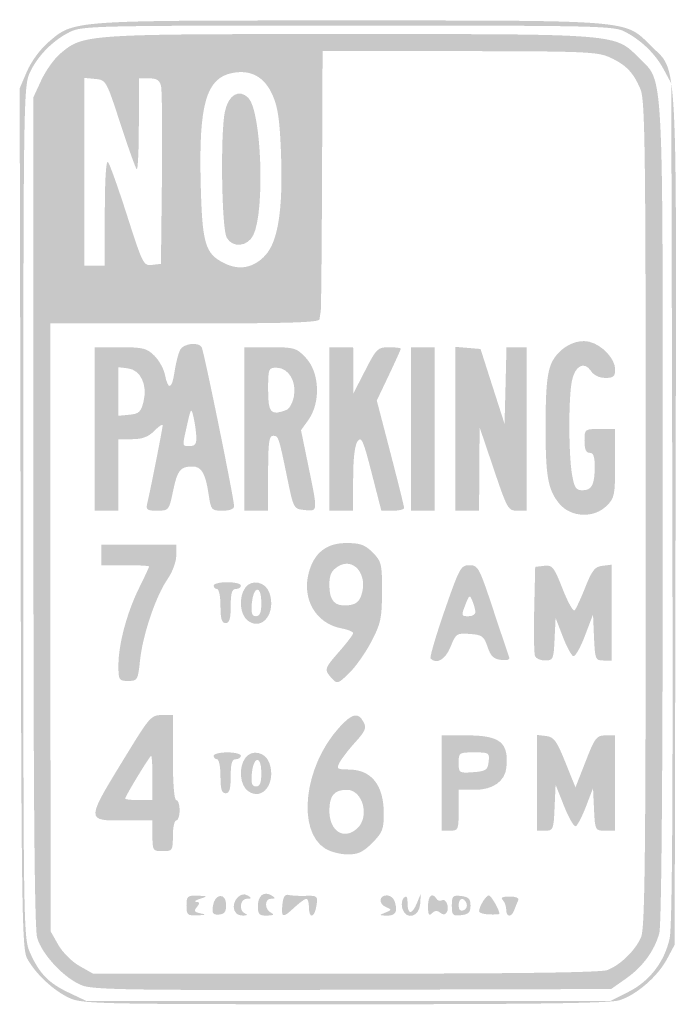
# Model space of a CAD drawing. Header units: inches. Extents: x -6 to 6, y -9 to 9.
import ezdxf

# ---------------------------------------------------------------- set-up
doc = ezdxf.new("R2010")
doc.units = ezdxf.units.IN
doc.header["$MEASUREMENT"] = 0

msp = doc.modelspace()

# ---------------------------------------------------------------- hatches: boundary and pattern name
h = msp.add_hatch(color=7)
edge = h.paths.add_edge_path()
edge.add_spline(control_points=[(-5.098, -8.866), (-5.384, -8.734), (-5.713, -8.426), (-5.865, -8.149), (-5.96, -7.974), (-5.97, -7.32), (-5.985, -0.107)], knot_values=[0, 0, 0, 0, 1, 1, 1, 2, 2, 2, 2], degree=3, periodic=0)
edge.add_line((-5.985, -0.107), (-6.002, 7.745))
edge.add_line((-6.002, 7.745), (-5.868, 8.056))
edge.add_spline(control_points=[(-5.868, 8.056), (-5.791, 8.234), (-5.625, 8.461), (-5.481, 8.584), (-5.005, 8.992), (-5.107, 8.984), (0, 8.984), (5.223, 8.984), (5.057, 8.998), (5.531, 8.524), (6.036, 8.019), (6.004, 8.625), (5.985, -0.128)], knot_values=[0, 0, 0, 0, 1, 1, 1, 2, 2, 2, 3, 3, 3, 4, 4, 4, 4], degree=3, periodic=0)
edge.add_line((5.985, -0.128), (5.969, -7.896))
edge.add_line((5.969, -7.896), (5.831, -8.154))
edge.add_spline(control_points=[(5.831, -8.154), (5.657, -8.48), (5.264, -8.819), (4.952, -8.912), (4.778, -8.964), (3.382, -8.984), (-0.069, -8.983), (-4.594, -8.982), (-4.863, -8.976), (-5.098, -8.866)], knot_values=[0, 0, 0, 0, 1, 1, 1, 2, 2, 2, 3, 3, 3, 3], degree=3, periodic=0)
edge = h.paths.add_edge_path(flags=0)
edge.add_spline(control_points=[(5.115, -8.762), (5.508, -8.567), (5.784, -8.21), (5.877, -7.779), (5.925, -7.555), (5.939, -5.201), (5.926, 0.187)], knot_values=[0, 0, 0, 0, 1, 1, 1, 2, 2, 2, 2], degree=3, periodic=0)
edge.add_line((5.926, 0.187), (5.907, 7.834))
edge.add_line((5.907, 7.834), (5.773, 8.083))
edge.add_spline(control_points=[(5.773, 8.083), (5.616, 8.374), (5.372, 8.613), (5.067, 8.775), (4.86, 8.886), (4.613, 8.891), (0, 8.891), (-4.637, 8.891), (-4.86, 8.886), (-5.087, 8.773), (-5.401, 8.617), (-5.681, 8.33), (-5.821, 8.022), (-5.93, 7.784), (-5.935, 7.394), (-5.935, 0), (-5.935, -7.69), (-5.934, -7.775), (-5.808, -8.052), (-5.638, -8.428), (-5.469, -8.6), (-5.098, -8.774)], knot_values=[0, 0, 0, 0, 1, 1, 1, 2, 2, 2, 3, 3, 3, 4, 4, 4, 5, 5, 5, 6, 6, 6, 7, 7, 7, 7], degree=3, periodic=0)
edge.add_line((-5.098, -8.774), (-4.788, -8.921))
edge.add_line((-4.788, -8.921), (0.003, -8.922))
edge.add_line((0.003, -8.922), (4.794, -8.922))
edge.add_line((4.794, -8.922), (5.115, -8.762))
h = msp.add_hatch(color=7)
edge = h.paths.add_edge_path()
edge.add_spline(control_points=[(-4.85, -8.643), (-5.168, -8.529), (-5.596, -8.079), (-5.683, -7.766), (-5.73, -7.598), (-5.751, -5.204), (-5.75, 0.031)], knot_values=[0, 0, 0, 0, 1, 1, 1, 2, 2, 2, 2], degree=3, periodic=0)
edge.add_line((-5.75, 0.031), (-5.75, 7.585))
edge.add_line((-5.75, 7.585), (-5.604, 7.899))
edge.add_spline(control_points=[(-5.604, 7.899), (-5.524, 8.071), (-5.369, 8.287), (-5.26, 8.379), (-4.837, 8.735), (-4.828, 8.736), (0, 8.736), (4.977, 8.736), (4.872, 8.744), (5.316, 8.301), (5.775, 7.842), (5.751, 8.296), (5.751, -0.027), (5.751, -4.815), (5.728, -7.541), (5.688, -7.686), (5.598, -8.01), (5.385, -8.299), (5.077, -8.516)], knot_values=[0, 0, 0, 0, 1, 1, 1, 2, 2, 2, 3, 3, 3, 4, 4, 4, 5, 5, 5, 6, 6, 6, 6], degree=3, periodic=0)
edge.add_line((5.077, -8.516), (4.808, -8.705))
edge.add_line((4.808, -8.705), (0.103, -8.718))
edge.add_spline(control_points=[(0.103, -8.718), (-3.841, -8.73), (-4.641, -8.718), (-4.85, -8.643)], knot_values=[0, 0, 0, 0, 1, 1, 1, 1], degree=3, periodic=0)
edge = h.paths.add_edge_path(flags=0)
edge.add_spline(control_points=[(4.737, -8.359), (4.975, -8.269), (5.251, -8), (5.355, -7.758), (5.426, -7.592), (5.44, -6.284), (5.44, -0.031), (5.44, 6.602), (5.429, 7.523), (5.345, 7.725), (5.216, 8.033), (5.083, 8.172), (4.788, 8.308), (4.559, 8.413), (4.331, 8.422), (2.036, 8.424)], knot_values=[0, 0, 0, 0, 1, 1, 1, 2, 2, 2, 3, 3, 3, 4, 4, 4, 5, 5, 5, 5], degree=3, periodic=0)
edge.add_line((2.036, 8.424), (-0.466, 8.425))
edge.add_line((-0.466, 8.425), (-0.476, 6.078))
edge.add_spline(control_points=[(-0.476, 6.078), (-0.481, 4.787), (-0.492, 3.703), (-0.5, 3.668), (-0.508, 3.634), (-0.517, 3.571), (-0.521, 3.528), (-0.527, 3.468), (-1.065, 3.451), (-2.984, 3.451)], knot_values=[0, 0, 0, 0, 1, 1, 1, 2, 2, 2, 3, 3, 3, 3], degree=3, periodic=0)
edge.add_line((-2.984, 3.451), (-5.44, 3.451))
edge.add_line((-5.44, 3.451), (-5.439, -2.098))
edge.add_line((-5.439, -2.098), (-5.438, -7.648))
edge.add_line((-5.438, -7.648), (-5.298, -7.895))
edge.add_spline(control_points=[(-5.298, -7.895), (-5.22, -8.034), (-5.049, -8.204), (-4.911, -8.283)], knot_values=[0, 0, 0, 0, 1, 1, 1, 1], degree=3, periodic=0)
edge.add_line((-4.911, -8.283), (-4.663, -8.423))
edge.add_line((-4.663, -8.423), (-0.051, -8.424))
edge.add_spline(control_points=[(-0.051, -8.424), (3.06, -8.425), (4.619, -8.403), (4.737, -8.359)], knot_values=[0, 0, 0, 0, 1, 1, 1, 1], degree=3, periodic=0)
edge = h.paths.add_edge_path(flags=0)
edge.add_spline(control_points=[(-1.515, 4.692), (-1.281, 4.942), (-1.188, 5.533), (-1.225, 6.536), (-1.248, 7.16), (-1.282, 7.4), (-1.38, 7.621), (-1.528, 7.954), (-1.772, 8.089), (-2.11, 8.026), (-2.591, 7.935), (-2.729, 7.464), (-2.694, 6.029), (-2.667, 4.908), (-2.615, 4.728), (-2.269, 4.554), (-1.992, 4.414), (-1.73, 4.462), (-1.515, 4.692)], knot_values=[0, 0, 0, 0, 1, 1, 1, 2, 2, 2, 3, 3, 3, 4, 4, 4, 5, 5, 5, 6, 6, 6, 6], degree=3, periodic=0)
edge = h.paths.add_edge_path(flags=0)
edge.add_spline(control_points=[(-4.446, 5.484), (-4.446, 6.067), (-4.423, 6.436), (-4.389, 6.401), (-4.359, 6.369), (-4.201, 5.928), (-4.039, 5.422), (-3.753, 4.53), (-3.739, 4.502), (-3.582, 4.52)], knot_values=[0, 0, 0, 0, 1, 1, 1, 2, 2, 2, 3, 3, 3, 3], degree=3, periodic=0)
edge.add_line((-3.582, 4.52), (-3.42, 4.539))
edge.add_line((-3.42, 4.539), (-3.402, 6.093))
edge.add_spline(control_points=[(-3.402, 6.093), (-3.393, 6.948), (-3.4, 7.711), (-3.419, 7.788), (-3.445, 7.894), (-3.498, 7.927), (-3.638, 7.927)], knot_values=[0, 0, 0, 0, 1, 1, 1, 2, 2, 2, 2], degree=3, periodic=0)
edge.add_line((-3.638, 7.927), (-3.824, 7.927))
edge.add_line((-3.824, 7.927), (-3.824, 7.078))
edge.add_spline(control_points=[(-3.824, 7.078), (-3.824, 6.61), (-3.842, 6.246), (-3.863, 6.267), (-3.885, 6.289), (-4.019, 6.664), (-4.162, 7.101), (-4.418, 7.888), (-4.423, 7.897), (-4.62, 7.916)], knot_values=[0, 0, 0, 0, 1, 1, 1, 2, 2, 2, 3, 3, 3, 3], degree=3, periodic=0)
edge.add_line((-4.62, 7.916), (-4.819, 7.935))
edge.add_line((-4.819, 7.935), (-4.819, 6.222))
edge.add_line((-4.819, 6.222), (-4.819, 4.508))
edge.add_line((-4.819, 4.508), (-4.632, 4.508))
edge.add_line((-4.632, 4.508), (-4.446, 4.508))
edge.add_line((-4.446, 4.508), (-4.446, 5.484))
h = msp.add_hatch(color=7)
edge = h.paths.add_edge_path()
edge.add_spline(control_points=[(-2.218, 5.017), (-2.311, 5.18), (-2.336, 6.923), (-2.251, 7.32), (-2.186, 7.628), (-1.992, 7.74), (-1.822, 7.57), (-1.583, 7.331), (-1.516, 5.516), (-1.73, 5.068), (-1.833, 4.852), (-2.108, 4.823), (-2.218, 5.017)], knot_values=[0, 0, 0, 0, 1, 1, 1, 2, 2, 2, 3, 3, 3, 4, 4, 4, 4], degree=3, periodic=0)
h = msp.add_hatch(color=7)
edge = h.paths.add_edge_path()
edge.add_line((-4.632, 1.523), (-4.632, 3.016))
edge.add_line((-4.632, 3.016), (-4.163, 3.016))
edge.add_spline(control_points=[(-4.163, 3.016), (-3.747, 3.016), (-3.676, 2.998), (-3.54, 2.862), (-3.455, 2.777), (-3.369, 2.623), (-3.348, 2.518), (-3.289, 2.224), (-3.22, 2.242), (-3.172, 2.565), (-3.148, 2.727), (-3.101, 2.909), (-3.069, 2.969), (-3.008, 3.084), (-2.737, 3.118), (-2.676, 3.019), (-2.636, 2.954), (-2.083, 0.244), (-2.083, 0.113), (-2.083, 0.061), (-2.161, 0.031), (-2.293, 0.031), (-2.497, 0.031), (-2.505, 0.041), (-2.548, 0.326), (-2.606, 0.715), (-2.679, 0.84), (-2.847, 0.838), (-3.067, 0.837), (-3.121, 0.768), (-3.199, 0.389), (-3.272, 0.037), (-3.276, 0.031), (-3.487, 0.031), (-3.678, 0.031), (-3.698, 0.047), (-3.669, 0.171), (-3.604, 0.448), (-3.389, 1.538), (-3.389, 1.59), (-3.389, 1.618), (-3.457, 1.573), (-3.541, 1.489), (-3.653, 1.378), (-3.761, 1.337), (-3.945, 1.337)], knot_values=[0, 0, 0, 0, 1, 1, 1, 2, 2, 2, 3, 3, 3, 4, 4, 4, 5, 5, 5, 6, 6, 6, 7, 7, 7, 8, 8, 8, 9, 9, 9, 10, 10, 10, 11, 11, 11, 12, 12, 12, 13, 13, 13, 14, 14, 14, 15, 15, 15, 15], degree=3, periodic=0)
edge.add_line((-3.945, 1.337), (-4.197, 1.337))
edge.add_line((-4.197, 1.337), (-4.197, 0.684))
edge.add_line((-4.197, 0.684), (-4.197, 0.031))
edge.add_line((-4.197, 0.031), (-4.415, 0.031))
edge.add_line((-4.415, 0.031), (-4.632, 0.031))
edge.add_line((-4.632, 0.031), (-4.632, 1.523))
edge = h.paths.add_edge_path(flags=0)
edge.add_spline(control_points=[(-2.774, 1.383), (-2.778, 1.477), (-2.801, 1.638), (-2.825, 1.741), (-2.865, 1.918), (-2.872, 1.91), (-2.942, 1.598), (-3.034, 1.185), (-3.038, 1.212), (-2.891, 1.212), (-2.795, 1.212), (-2.769, 1.251), (-2.774, 1.383)], knot_values=[0, 0, 0, 0, 1, 1, 1, 2, 2, 2, 3, 3, 3, 4, 4, 4, 4], degree=3, periodic=0)
edge = h.paths.add_edge_path(flags=0)
edge.add_spline(control_points=[(-3.738, 2.026), (-3.663, 2.33), (-3.793, 2.604), (-4.026, 2.631)], knot_values=[0, 0, 0, 0, 1, 1, 1, 1], degree=3, periodic=0)
edge.add_line((-4.026, 2.631), (-4.197, 2.651))
edge.add_line((-4.197, 2.651), (-4.197, 2.207))
edge.add_line((-4.197, 2.207), (-4.197, 1.764))
edge.add_line((-4.197, 1.764), (-3.995, 1.784))
edge.add_spline(control_points=[(-3.995, 1.784), (-3.821, 1.8), (-3.785, 1.834), (-3.738, 2.026)], knot_values=[0, 0, 0, 0, 1, 1, 1, 1], degree=3, periodic=0)
h = msp.add_hatch(color=7)
edge = h.paths.add_edge_path()
edge.add_spline(control_points=[(3.863, 0.157), (3.648, 0.412), (3.606, 0.664), (3.61, 1.648), (3.613, 2.282), (3.639, 2.544), (3.715, 2.72), (3.837, 2.997), (4.158, 3.179), (4.413, 3.115), (4.645, 3.057), (4.881, 2.804), (4.881, 2.614), (4.881, 2.481), (4.852, 2.456), (4.702, 2.456), (4.59, 2.456), (4.491, 2.504), (4.438, 2.584), (4.316, 2.767), (4.148, 2.68), (4.091, 2.403), (4.028, 2.102), (4.029, 1.07), (4.092, 0.699), (4.135, 0.446), (4.163, 0.404), (4.287, 0.404), (4.456, 0.404), (4.508, 0.507), (4.508, 0.844), (4.508, 1.02), (4.482, 1.088), (4.415, 1.088), (4.349, 1.088), (4.321, 1.154), (4.321, 1.306), (4.321, 1.522), (4.323, 1.523), (4.601, 1.523)], knot_values=[0, 0, 0, 0, 1, 1, 1, 2, 2, 2, 3, 3, 3, 4, 4, 4, 5, 5, 5, 6, 6, 6, 7, 7, 7, 8, 8, 8, 9, 9, 9, 10, 10, 10, 11, 11, 11, 12, 12, 12, 13, 13, 13, 13], degree=3, periodic=0)
edge.add_line((4.601, 1.523), (4.881, 1.523))
edge.add_line((4.881, 1.523), (4.881, 0.899))
edge.add_spline(control_points=[(4.881, 0.899), (4.881, 0.318), (4.87, 0.263), (4.728, 0.122), (4.494, -0.112), (4.075, -0.095), (3.863, 0.157)], knot_values=[0, 0, 0, 0, 1, 1, 1, 2, 2, 2, 2], degree=3, periodic=0)
h = msp.add_hatch(color=7)
edge = h.paths.add_edge_path()
edge.add_line((-1.896, 1.523), (-1.896, 3.016))
edge.add_line((-1.896, 3.016), (-1.424, 3.016))
edge.add_spline(control_points=[(-1.424, 3.016), (-0.976, 3.016), (-0.942, 3.006), (-0.771, 2.822), (-0.518, 2.551), (-0.497, 2.005), (-0.729, 1.683)], knot_values=[0, 0, 0, 0, 1, 1, 1, 2, 2, 2, 2], degree=3, periodic=0)
edge.add_line((-0.729, 1.683), (-0.86, 1.501))
edge.add_line((-0.86, 1.501), (-0.725, 0.844))
edge.add_spline(control_points=[(-0.725, 0.844), (-0.551, -0.002), (-0.549, 0.019), (-0.793, 0.043), (-0.993, 0.062), (-0.996, 0.066), (-1.104, 0.591), (-1.269, 1.393), (-1.271, 1.399), (-1.369, 1.399), (-1.445, 1.399), (-1.461, 1.278), (-1.461, 0.715)], knot_values=[0, 0, 0, 0, 1, 1, 1, 2, 2, 2, 3, 3, 3, 4, 4, 4, 4], degree=3, periodic=0)
edge.add_line((-1.461, 0.715), (-1.461, 0.031))
edge.add_line((-1.461, 0.031), (-1.679, 0.031))
edge.add_line((-1.679, 0.031), (-1.896, 0.031))
edge.add_line((-1.896, 0.031), (-1.896, 1.523))
edge = h.paths.add_edge_path(flags=0)
edge.add_spline(control_points=[(-1.126, 1.871), (-1.073, 1.892), (-1.011, 2.004), (-0.99, 2.12), (-0.938, 2.393), (-1.09, 2.642), (-1.307, 2.642), (-1.455, 2.642), (-1.461, 2.627), (-1.461, 2.238), (-1.461, 1.815), (-1.412, 1.761), (-1.126, 1.871)], knot_values=[0, 0, 0, 0, 1, 1, 1, 2, 2, 2, 3, 3, 3, 4, 4, 4, 4], degree=3, periodic=0)
h = msp.add_hatch(color=7)
edge = h.paths.add_edge_path()
edge.add_line((-0.342, 1.523), (-0.342, 3.016))
edge.add_line((-0.342, 3.016), (-0.124, 3.016))
edge.add_line((-0.124, 3.016), (0.093, 3.016))
edge.add_line((0.093, 3.016), (0.096, 2.596))
edge.add_line((0.096, 2.596), (0.099, 2.176))
edge.add_line((0.099, 2.176), (0.315, 2.596))
edge.add_spline(control_points=[(0.315, 2.596), (0.518, 2.993), (0.542, 3.016), (0.747, 3.016), (0.866, 3.016), (0.964, 3.004), (0.964, 2.991), (0.964, 2.977), (0.865, 2.759), (0.745, 2.505)], knot_values=[0, 0, 0, 0, 1, 1, 1, 2, 2, 2, 3, 3, 3, 3], degree=3, periodic=0)
edge.add_line((0.745, 2.505), (0.525, 2.043))
edge.add_line((0.525, 2.043), (0.775, 1.084))
edge.add_spline(control_points=[(0.775, 1.084), (0.912, 0.556), (1.025, 0.103), (1.025, 0.078), (1.026, 0.052), (0.932, 0.031), (0.817, 0.031)], knot_values=[0, 0, 0, 0, 1, 1, 1, 2, 2, 2, 2], degree=3, periodic=0)
edge.add_line((0.817, 0.031), (0.608, 0.031))
edge.add_line((0.608, 0.031), (0.431, 0.72))
edge.add_spline(control_points=[(0.431, 0.72), (0.277, 1.321), (0.244, 1.395), (0.174, 1.299), (0.122, 1.227), (0.093, 0.986), (0.093, 0.61)], knot_values=[0, 0, 0, 0, 1, 1, 1, 2, 2, 2, 2], degree=3, periodic=0)
edge.add_line((0.093, 0.61), (0.093, 0.031))
edge.add_line((0.093, 0.031), (-0.124, 0.031))
edge.add_line((-0.124, 0.031), (-0.342, 0.031))
edge.add_line((-0.342, 0.031), (-0.342, 1.523))
msp.add_hatch(color=7).paths.add_polyline_path([(1.15, 1.523), (1.15, 3.016), (1.368, 3.016), (1.585, 3.016), (1.585, 1.523), (1.585, 0.031), (1.368, 0.031), (1.15, 0.031), (1.15, 1.523)])
h = msp.add_hatch(color=7)
edge = h.paths.add_edge_path()
edge.add_line((1.959, 1.527), (1.959, 3.023))
edge.add_line((1.959, 3.023), (2.19, 3.004))
edge.add_line((2.19, 3.004), (2.421, 2.984))
edge.add_line((2.421, 2.984), (2.64, 2.301))
edge.add_line((2.64, 2.301), (2.86, 1.617))
edge.add_line((2.86, 1.617), (2.878, 2.316))
edge.add_line((2.878, 2.316), (2.895, 3.016))
edge.add_line((2.895, 3.016), (3.08, 3.016))
edge.add_line((3.08, 3.016), (3.264, 3.016))
edge.add_line((3.264, 3.016), (3.264, 1.523))
edge.add_line((3.264, 1.523), (3.264, 0.031))
edge.add_line((3.264, 0.031), (3.091, 0.031))
edge.add_spline(control_points=[(3.091, 0.031), (2.926, 0.031), (2.908, 0.063), (2.662, 0.793)], knot_values=[0, 0, 0, 0, 1, 1, 1, 1], degree=3, periodic=0)
edge.add_line((2.662, 0.793), (2.404, 1.554))
edge.add_line((2.404, 1.554), (2.399, 0.793))
edge.add_line((2.399, 0.793), (2.394, 0.031))
edge.add_line((2.394, 0.031), (2.176, 0.031))
edge.add_line((2.176, 0.031), (1.959, 0.031))
edge.add_line((1.959, 0.031), (1.959, 1.527))
h = msp.add_hatch(color=7)
edge = h.paths.add_edge_path()
edge.add_spline(control_points=[(-4.197, -2.791), (-4.197, -2.41), (-4.041, -1.826), (-3.818, -1.378), (-3.719, -1.177), (-3.637, -1.002), (-3.637, -0.988), (-3.637, -0.975), (-3.833, -0.964), (-4.073, -0.964)], knot_values=[0, 0, 0, 0, 1, 1, 1, 2, 2, 2, 3, 3, 3, 3], degree=3, periodic=0)
edge.add_line((-4.073, -0.964), (-4.508, -0.964))
edge.add_line((-4.508, -0.964), (-4.508, -0.777))
edge.add_line((-4.508, -0.777), (-4.508, -0.591))
edge.add_line((-4.508, -0.591), (-3.824, -0.591))
edge.add_line((-3.824, -0.591), (-3.14, -0.591))
edge.add_line((-3.14, -0.591), (-3.14, -0.789))
edge.add_spline(control_points=[(-3.14, -0.789), (-3.14, -0.901), (-3.209, -1.088), (-3.299, -1.218), (-3.513, -1.527), (-3.753, -2.235), (-3.802, -2.7), (-3.84, -3.065), (-3.848, -3.078), (-4.019, -3.078), (-4.189, -3.078), (-4.197, -3.065), (-4.197, -2.791)], knot_values=[0, 0, 0, 0, 1, 1, 1, 2, 2, 2, 3, 3, 3, 4, 4, 4, 4], degree=3, periodic=0)
h = msp.add_hatch(color=7)
edge = h.paths.add_edge_path()
edge.add_spline(control_points=[(-0.3, -3.028), (-0.442, -2.87), (-0.438, -2.856), (-0.155, -2.534), (-0.019, -2.379), (0.093, -2.231), (0.093, -2.205), (0.093, -2.18), (-0.002, -2.141), (-0.118, -2.119), (-0.587, -2.031), (-0.849, -1.586), (-0.718, -1.1), (-0.62, -0.736), (-0.395, -0.56), (-0.027, -0.56), (0.222, -0.56), (0.308, -0.59), (0.449, -0.732), (0.612, -0.895), (0.622, -0.936), (0.62, -1.447), (0.619, -1.933), (0.598, -2.029), (0.424, -2.363), (0.317, -2.568), (0.133, -2.827), (0.017, -2.939), (-0.188, -3.136), (-0.199, -3.139), (-0.3, -3.028)], knot_values=[0, 0, 0, 0, 1, 1, 1, 2, 2, 2, 3, 3, 3, 4, 4, 4, 5, 5, 5, 6, 6, 6, 7, 7, 7, 8, 8, 8, 9, 9, 9, 10, 10, 10, 10], degree=3, periodic=0)
edge = h.paths.add_edge_path(flags=0)
edge.add_spline(control_points=[(0.241, -1.517), (0.373, -1.137), (0.098, -0.803), (-0.191, -0.992), (-0.307, -1.068), (-0.342, -1.146), (-0.342, -1.326), (-0.342, -1.614), (-0.244, -1.721), (-0.001, -1.697), (0.134, -1.684), (0.2, -1.635), (0.241, -1.517)], knot_values=[0, 0, 0, 0, 1, 1, 1, 2, 2, 2, 3, 3, 3, 4, 4, 4, 4], degree=3, periodic=0)
h = msp.add_hatch(color=7)
edge = h.paths.add_edge_path()
edge.add_spline(control_points=[(1.508, -2.669), (1.489, -2.649), (1.603, -2.258), (1.762, -1.799), (2.036, -1.01), (2.061, -0.965), (2.218, -0.964), (2.375, -0.964), (2.397, -1.004), (2.646, -1.756), (2.791, -2.192), (2.923, -2.586), (2.94, -2.632), (2.962, -2.691), (2.921, -2.709), (2.796, -2.694), (2.66, -2.678), (2.606, -2.626), (2.549, -2.456), (2.484, -2.261), (2.451, -2.236), (2.226, -2.22), (1.984, -2.202), (1.971, -2.211), (1.874, -2.453), (1.781, -2.685), (1.62, -2.781), (1.508, -2.669)], knot_values=[0, 0, 0, 0, 1, 1, 1, 2, 2, 2, 3, 3, 3, 4, 4, 4, 5, 5, 5, 6, 6, 6, 7, 7, 7, 8, 8, 8, 9, 9, 9, 9], degree=3, periodic=0)
edge = h.paths.add_edge_path(flags=0)
edge.add_spline(control_points=[(2.327, -1.819), (2.325, -1.776), (2.3, -1.685), (2.272, -1.617), (2.225, -1.501), (2.216, -1.505), (2.152, -1.667), (2.062, -1.896), (2.062, -1.896), (2.207, -1.896), (2.276, -1.896), (2.33, -1.861), (2.327, -1.819)], knot_values=[0, 0, 0, 0, 1, 1, 1, 2, 2, 2, 3, 3, 3, 4, 4, 4, 4], degree=3, periodic=0)
h = msp.add_hatch(color=7)
edge = h.paths.add_edge_path()
edge.add_spline(control_points=[(3.416, -2.623), (3.399, -2.579), (3.392, -2.194), (3.402, -1.769)], knot_values=[0, 0, 0, 0, 1, 1, 1, 1], degree=3, periodic=0)
edge.add_line((3.402, -1.769), (3.42, -0.995))
edge.add_line((3.42, -0.995), (3.584, -0.976))
edge.add_spline(control_points=[(3.584, -0.976), (3.734, -0.958), (3.762, -0.993), (3.921, -1.397), (4.016, -1.64), (4.115, -1.816), (4.14, -1.789), (4.166, -1.763), (4.254, -1.573), (4.335, -1.368), (4.46, -1.054), (4.51, -0.992), (4.651, -0.975)], knot_values=[0, 0, 0, 0, 1, 1, 1, 2, 2, 2, 3, 3, 3, 4, 4, 4, 4], degree=3, periodic=0)
edge.add_line((4.651, -0.975), (4.819, -0.955))
edge.add_line((4.819, -0.955), (4.819, -1.83))
edge.add_line((4.819, -1.83), (4.819, -2.705))
edge.add_line((4.819, -2.705), (4.666, -2.705))
edge.add_spline(control_points=[(4.666, -2.705), (4.521, -2.705), (4.513, -2.684), (4.495, -2.285)], knot_values=[0, 0, 0, 0, 1, 1, 1, 1], degree=3, periodic=0)
edge.add_line((4.495, -2.285), (4.477, -1.865))
edge.add_line((4.477, -1.865), (4.328, -2.256))
edge.add_spline(control_points=[(4.328, -2.256), (4.247, -2.471), (4.151, -2.638), (4.116, -2.626), (4.081, -2.614), (3.994, -2.452), (3.923, -2.266)], knot_values=[0, 0, 0, 0, 1, 1, 1, 2, 2, 2, 2], degree=3, periodic=0)
edge.add_line((3.923, -2.266), (3.793, -1.927))
edge.add_line((3.793, -1.927), (3.774, -2.316))
edge.add_spline(control_points=[(3.774, -2.316), (3.757, -2.683), (3.747, -2.705), (3.601, -2.705), (3.516, -2.705), (3.433, -2.668), (3.416, -2.623)], knot_values=[0, 0, 0, 0, 1, 1, 1, 2, 2, 2, 2], degree=3, periodic=0)
h = msp.add_hatch(color=7)
edge = h.paths.add_edge_path()
edge.add_spline(control_points=[(-1.825, -1.983), (-1.979, -1.875), (-2.007, -1.551), (-1.877, -1.374), (-1.76, -1.213), (-1.508, -1.267), (-1.438, -1.468), (-1.311, -1.831), (-1.562, -2.167), (-1.825, -1.983)], knot_values=[0, 0, 0, 0, 1, 1, 1, 2, 2, 2, 3, 3, 3, 3], degree=3, periodic=0)
edge = h.paths.add_edge_path(flags=0)
edge.add_spline(control_points=[(-1.585, -1.642), (-1.585, -1.319), (-1.733, -1.34), (-1.76, -1.668), (-1.775, -1.842), (-1.756, -1.896), (-1.683, -1.896), (-1.61, -1.896), (-1.585, -1.831), (-1.585, -1.642)], knot_values=[0, 0, 0, 0, 1, 1, 1, 2, 2, 2, 3, 3, 3, 3], degree=3, periodic=0)
h = msp.add_hatch(color=7)
edge = h.paths.add_edge_path()
edge.add_spline(control_points=[(-2.332, -1.71), (-2.332, -1.539), (-2.36, -1.399), (-2.394, -1.399), (-2.428, -1.399), (-2.456, -1.371), (-2.456, -1.337), (-2.456, -1.303), (-2.344, -1.275), (-2.207, -1.275), (-2.07, -1.275), (-1.959, -1.303), (-1.959, -1.337), (-1.959, -1.371), (-2.001, -1.399), (-2.052, -1.399), (-2.122, -1.399), (-2.145, -1.475), (-2.145, -1.71), (-2.145, -1.945), (-2.168, -2.021), (-2.238, -2.021), (-2.309, -2.021), (-2.332, -1.945), (-2.332, -1.71)], knot_values=[0, 0, 0, 0, 1, 1, 1, 2, 2, 2, 3, 3, 3, 4, 4, 4, 5, 5, 5, 6, 6, 6, 7, 7, 7, 8, 8, 8, 8], degree=3, periodic=0)
h = msp.add_hatch(color=7)
edge = h.paths.add_edge_path()
edge.add_line((-3.575, -5.907), (-3.575, -5.627))
edge.add_line((-3.575, -5.627), (-4.074, -5.627))
edge.add_spline(control_points=[(-4.074, -5.627), (-4.809, -5.627), (-4.811, -5.665), (-4.01, -4.361), (-3.632, -3.744), (-3.594, -3.702), (-3.404, -3.701)], knot_values=[0, 0, 0, 0, 1, 1, 1, 2, 2, 2, 2], degree=3, periodic=0)
edge.add_line((-3.404, -3.701), (-3.202, -3.699))
edge.add_line((-3.202, -3.699), (-3.202, -4.477))
edge.add_spline(control_points=[(-3.202, -4.477), (-3.202, -4.953), (-3.178, -5.254), (-3.14, -5.254), (-3.106, -5.254), (-3.078, -5.338), (-3.078, -5.44), (-3.078, -5.543), (-3.106, -5.627), (-3.14, -5.627), (-3.174, -5.627), (-3.202, -5.753), (-3.202, -5.907), (-3.202, -6.176), (-3.209, -6.187), (-3.389, -6.187), (-3.568, -6.187), (-3.575, -6.176), (-3.575, -5.907)], knot_values=[0, 0, 0, 0, 1, 1, 1, 2, 2, 2, 3, 3, 3, 4, 4, 4, 5, 5, 5, 6, 6, 6, 6], degree=3, periodic=0)
edge = h.paths.add_edge_path(flags=0)
edge.add_spline(control_points=[(-3.575, -4.85), (-3.575, -4.627), (-3.586, -4.446), (-3.599, -4.446), (-3.625, -4.446), (-4.073, -5.184), (-4.073, -5.227), (-4.073, -5.242), (-3.961, -5.254), (-3.824, -5.254)], knot_values=[0, 0, 0, 0, 1, 1, 1, 2, 2, 2, 3, 3, 3, 3], degree=3, periodic=0)
edge.add_line((-3.824, -5.254), (-3.575, -5.254))
edge.add_line((-3.575, -5.254), (-3.575, -4.85))
h = msp.add_hatch(color=7)
edge = h.paths.add_edge_path()
edge.add_spline(control_points=[(-0.418, -6.14), (-0.94, -5.817), (-0.807, -4.643), (-0.168, -3.935), (0.073, -3.669), (0.183, -3.642), (0.282, -3.827), (0.34, -3.936), (0.317, -3.992), (0.134, -4.195), (0.014, -4.327), (-0.114, -4.493), (-0.152, -4.564), (-0.217, -4.685), (-0.206, -4.694), (0.013, -4.696), (0.429, -4.698), (0.653, -4.981), (0.653, -5.505), (0.653, -5.787), (0.627, -5.851), (0.441, -6.037), (0.273, -6.206), (0.181, -6.248), (-0.009, -6.247), (-0.141, -6.246), (-0.325, -6.198), (-0.418, -6.14)], knot_values=[0, 0, 0, 0, 1, 1, 1, 2, 2, 2, 3, 3, 3, 4, 4, 4, 5, 5, 5, 6, 6, 6, 7, 7, 7, 8, 8, 8, 9, 9, 9, 9], degree=3, periodic=0)
edge = h.paths.add_edge_path(flags=0)
edge.add_spline(control_points=[(0.166, -5.773), (0.401, -5.56), (0.27, -5.067), (-0.021, -5.067), (-0.254, -5.067), (-0.342, -5.172), (-0.342, -5.448), (-0.342, -5.823), (-0.077, -5.992), (0.166, -5.773)], knot_values=[0, 0, 0, 0, 1, 1, 1, 2, 2, 2, 3, 3, 3, 3], degree=3, periodic=0)
h = msp.add_hatch(color=7)
edge = h.paths.add_edge_path()
edge.add_line((1.71, -4.943), (1.71, -4.073))
edge.add_line((1.71, -4.073), (2.176, -4.073))
edge.add_spline(control_points=[(2.176, -4.073), (2.782, -4.073), (2.94, -4.203), (2.893, -4.663), (2.868, -4.91), (2.645, -5.067), (2.321, -5.067)], knot_values=[0, 0, 0, 0, 1, 1, 1, 2, 2, 2, 2], degree=3, periodic=0)
edge.add_line((2.321, -5.067), (2.021, -5.067))
edge.add_line((2.021, -5.067), (2.021, -5.44))
edge.add_spline(control_points=[(2.021, -5.44), (2.021, -5.797), (2.014, -5.813), (1.865, -5.813)], knot_values=[0, 0, 0, 0, 1, 1, 1, 1], degree=3, periodic=0)
edge.add_line((1.865, -5.813), (1.71, -5.813))
edge.add_line((1.71, -5.813), (1.71, -4.943))
edge = h.paths.add_edge_path(flags=0)
edge.add_spline(control_points=[(2.569, -4.554), (2.588, -4.39), (2.578, -4.383), (2.305, -4.383), (2.029, -4.383), (2.021, -4.389), (2.021, -4.574), (2.021, -4.759), (2.028, -4.763), (2.285, -4.745), (2.521, -4.727), (2.551, -4.707), (2.569, -4.554)], knot_values=[0, 0, 0, 0, 1, 1, 1, 2, 2, 2, 3, 3, 3, 4, 4, 4, 4], degree=3, periodic=0)
h = msp.add_hatch(color=7)
edge = h.paths.add_edge_path()
edge.add_line((3.451, -4.939), (3.451, -4.064))
edge.add_line((3.451, -4.064), (3.618, -4.084))
edge.add_spline(control_points=[(3.618, -4.084), (3.762, -4.101), (3.811, -4.167), (3.971, -4.563)], knot_values=[0, 0, 0, 0, 1, 1, 1, 1], degree=3, periodic=0)
edge.add_line((3.971, -4.563), (4.156, -5.022))
edge.add_line((4.156, -5.022), (4.342, -4.547))
edge.add_spline(control_points=[(4.342, -4.547), (4.512, -4.11), (4.541, -4.073), (4.704, -4.073)], knot_values=[0, 0, 0, 0, 1, 1, 1, 1], degree=3, periodic=0)
edge.add_line((4.704, -4.073), (4.881, -4.073))
edge.add_line((4.881, -4.073), (4.881, -4.943))
edge.add_line((4.881, -4.943), (4.881, -5.813))
edge.add_line((4.881, -5.813), (4.697, -5.813))
edge.add_spline(control_points=[(4.697, -5.813), (4.516, -5.813), (4.514, -5.81), (4.495, -5.425)], knot_values=[0, 0, 0, 0, 1, 1, 1, 1], degree=3, periodic=0)
edge.add_line((4.495, -5.425), (4.477, -5.036))
edge.add_line((4.477, -5.036), (4.347, -5.375))
edge.add_spline(control_points=[(4.347, -5.375), (4.275, -5.561), (4.191, -5.722), (4.159, -5.733), (4.128, -5.743), (4.032, -5.577), (3.947, -5.363)], knot_values=[0, 0, 0, 0, 1, 1, 1, 2, 2, 2, 2], degree=3, periodic=0)
edge.add_line((3.947, -5.363), (3.793, -4.974))
edge.add_line((3.793, -4.974), (3.774, -5.394))
edge.add_spline(control_points=[(3.774, -5.394), (3.757, -5.793), (3.749, -5.813), (3.603, -5.813)], knot_values=[0, 0, 0, 0, 1, 1, 1, 1], degree=3, periodic=0)
edge.add_line((3.603, -5.813), (3.451, -5.813))
edge.add_line((3.451, -5.813), (3.451, -4.939))
h = msp.add_hatch(color=7)
edge = h.paths.add_edge_path()
edge.add_spline(control_points=[(-2.332, -4.819), (-2.332, -4.648), (-2.36, -4.508), (-2.394, -4.508), (-2.428, -4.508), (-2.456, -4.48), (-2.456, -4.446), (-2.456, -4.411), (-2.344, -4.383), (-2.207, -4.383), (-2.07, -4.383), (-1.959, -4.411), (-1.959, -4.446), (-1.959, -4.48), (-2.001, -4.508), (-2.052, -4.508), (-2.122, -4.508), (-2.145, -4.584), (-2.145, -4.819), (-2.145, -5.054), (-2.168, -5.13), (-2.238, -5.13), (-2.309, -5.13), (-2.332, -5.054), (-2.332, -4.819)], knot_values=[0, 0, 0, 0, 1, 1, 1, 2, 2, 2, 3, 3, 3, 4, 4, 4, 5, 5, 5, 6, 6, 6, 7, 7, 7, 8, 8, 8, 8], degree=3, periodic=0)
h = msp.add_hatch(color=7)
edge = h.paths.add_edge_path()
edge.add_spline(control_points=[(-1.825, -5.092), (-1.979, -4.984), (-2.007, -4.66), (-1.877, -4.483), (-1.76, -4.322), (-1.508, -4.376), (-1.438, -4.577), (-1.311, -4.94), (-1.562, -5.276), (-1.825, -5.092)], knot_values=[0, 0, 0, 0, 1, 1, 1, 2, 2, 2, 3, 3, 3, 3], degree=3, periodic=0)
edge = h.paths.add_edge_path(flags=0)
edge.add_spline(control_points=[(-1.585, -4.751), (-1.585, -4.427), (-1.733, -4.449), (-1.76, -4.777), (-1.775, -4.951), (-1.756, -5.005), (-1.683, -5.005), (-1.61, -5.005), (-1.585, -4.94), (-1.585, -4.751)], knot_values=[0, 0, 0, 0, 1, 1, 1, 2, 2, 2, 3, 3, 3, 3], degree=3, periodic=0)
h = msp.add_hatch(color=7)
edge = h.paths.add_edge_path()
edge.add_spline(control_points=[(-2.953, -7.181), (-2.953, -7.011), (-2.936, -6.995), (-2.751, -7.001), (-2.56, -7.007), (-2.557, -7.01), (-2.705, -7.057), (-2.79, -7.084), (-2.822, -7.11), (-2.775, -7.113), (-2.708, -7.118), (-2.705, -7.139), (-2.763, -7.208), (-2.822, -7.279), (-2.809, -7.301), (-2.693, -7.324), (-2.585, -7.344), (-2.599, -7.353), (-2.751, -7.359), (-2.936, -7.367), (-2.953, -7.352), (-2.953, -7.181)], knot_values=[0, 0, 0, 0, 1, 1, 1, 2, 2, 2, 3, 3, 3, 4, 4, 4, 5, 5, 5, 6, 6, 6, 7, 7, 7, 7], degree=3, periodic=0)
h = msp.add_hatch(color=7)
edge = h.paths.add_edge_path()
edge.add_spline(control_points=[(-2.47, -7.187), (-2.436, -6.956), (-2.228, -6.941), (-2.228, -7.17), (-2.228, -7.296), (-2.26, -7.339), (-2.361, -7.345), (-2.472, -7.352), (-2.49, -7.325), (-2.47, -7.187)], knot_values=[0, 0, 0, 0, 1, 1, 1, 2, 2, 2, 3, 3, 3, 3], degree=3, periodic=0)
h = msp.add_hatch(color=7)
edge = h.paths.add_edge_path()
edge.add_spline(control_points=[(-2.041, -7.326), (-2.181, -7.187), (-1.995, -6.895), (-1.832, -6.997), (-1.756, -7.046), (-1.759, -7.055), (-1.85, -7.056), (-1.976, -7.057), (-2.001, -7.278), (-1.881, -7.327), (-1.83, -7.347), (-1.837, -7.36), (-1.902, -7.363), (-1.956, -7.366), (-2.019, -7.349), (-2.041, -7.326)], knot_values=[0, 0, 0, 0, 1, 1, 1, 2, 2, 2, 3, 3, 3, 4, 4, 4, 5, 5, 5, 5], degree=3, periodic=0)
h = msp.add_hatch(color=7)
edge = h.paths.add_edge_path()
edge.add_spline(control_points=[(-1.648, -7.188), (-1.648, -6.994), (-1.534, -6.91), (-1.393, -7), (-1.321, -7.045), (-1.324, -7.055), (-1.408, -7.056), (-1.534, -7.057), (-1.528, -7.259), (-1.399, -7.317), (-1.338, -7.345), (-1.364, -7.361), (-1.477, -7.364), (-1.625, -7.367), (-1.648, -7.344), (-1.648, -7.188)], knot_values=[0, 0, 0, 0, 1, 1, 1, 2, 2, 2, 3, 3, 3, 4, 4, 4, 5, 5, 5, 5], degree=3, periodic=0)
h = msp.add_hatch(color=7)
edge = h.paths.add_edge_path()
edge.add_spline(control_points=[(-1.201, -7.166), (-1.187, -7.023), (-1.154, -6.97), (-1.088, -6.987), (-1.037, -6.999), (-0.895, -7.007), (-0.773, -7.003), (-0.56, -6.997), (-0.551, -7.005), (-0.578, -7.182), (-0.611, -7.407), (-0.715, -7.43), (-0.715, -7.212), (-0.715, -7.127), (-0.736, -7.057), (-0.762, -7.057), (-0.788, -7.057), (-0.885, -7.127), (-0.977, -7.212), (-1.195, -7.415), (-1.224, -7.409), (-1.201, -7.166)], knot_values=[0, 0, 0, 0, 1, 1, 1, 2, 2, 2, 3, 3, 3, 4, 4, 4, 5, 5, 5, 6, 6, 6, 7, 7, 7, 7], degree=3, periodic=0)
h = msp.add_hatch(color=7)
edge = h.paths.add_edge_path()
edge.add_spline(control_points=[(0.684, -7.308), (0.798, -7.261), (0.799, -7.253), (0.699, -7.212), (0.554, -7.153), (0.56, -6.995), (0.708, -6.995), (0.776, -6.995), (0.84, -7.052), (0.86, -7.13), (0.906, -7.307), (0.863, -7.369), (0.696, -7.364), (0.565, -7.359), (0.564, -7.357), (0.684, -7.308)], knot_values=[0, 0, 0, 0, 1, 1, 1, 2, 2, 2, 3, 3, 3, 4, 4, 4, 5, 5, 5, 5], degree=3, periodic=0)
h = msp.add_hatch(color=7)
edge = h.paths.add_edge_path()
edge.add_spline(control_points=[(0.994, -7.241), (0.971, -7.167), (0.982, -7.076), (1.02, -7.038), (1.069, -6.989), (1.088, -7.016), (1.088, -7.138), (1.088, -7.354), (1.169, -7.353), (1.259, -7.135)], knot_values=[0, 0, 0, 0, 1, 1, 1, 2, 2, 2, 3, 3, 3, 3], degree=3, periodic=0)
edge.add_line((1.259, -7.135), (1.329, -6.964))
edge.add_line((1.329, -6.964), (1.318, -7.15))
edge.add_spline(control_points=[(1.318, -7.15), (1.303, -7.387), (1.062, -7.454), (0.994, -7.241)], knot_values=[0, 0, 0, 0, 1, 1, 1, 1], degree=3, periodic=0)
h = msp.add_hatch(color=7)
edge = h.paths.add_edge_path()
edge.add_spline(control_points=[(1.461, -7.194), (1.461, -6.999), (1.539, -6.932), (1.617, -7.058), (1.639, -7.093), (1.683, -7.105), (1.715, -7.085), (1.789, -7.039), (1.859, -7.215), (1.803, -7.306), (1.774, -7.353), (1.737, -7.354), (1.684, -7.31), (1.631, -7.266), (1.585, -7.269), (1.534, -7.32), (1.478, -7.376), (1.461, -7.346), (1.461, -7.194)], knot_values=[0, 0, 0, 0, 1, 1, 1, 2, 2, 2, 3, 3, 3, 4, 4, 4, 5, 5, 5, 6, 6, 6, 6], degree=3, periodic=0)
h = msp.add_hatch(color=7)
edge = h.paths.add_edge_path()
edge.add_spline(control_points=[(1.896, -7.181), (1.896, -7.006), (1.913, -6.988), (2.067, -7.006), (2.203, -7.022), (2.238, -7.058), (2.238, -7.181), (2.238, -7.305), (2.203, -7.341), (2.067, -7.356), (1.913, -7.374), (1.896, -7.357), (1.896, -7.181)], knot_values=[0, 0, 0, 0, 1, 1, 1, 2, 2, 2, 3, 3, 3, 4, 4, 4, 4], degree=3, periodic=0)
edge = h.paths.add_edge_path(flags=0)
edge.add_spline(control_points=[(2.166, -7.145), (2.116, -7.015), (2.021, -7.038), (2.021, -7.179), (2.021, -7.26), (2.051, -7.29), (2.11, -7.268), (2.159, -7.249), (2.184, -7.194), (2.166, -7.145)], knot_values=[0, 0, 0, 0, 1, 1, 1, 2, 2, 2, 3, 3, 3, 3], degree=3, periodic=0)
h = msp.add_hatch(color=7)
edge = h.paths.add_edge_path()
edge.add_spline(control_points=[(2.394, -7.286), (2.394, -7.2), (2.52, -6.995), (2.573, -6.995), (2.613, -6.995), (2.767, -7.26), (2.767, -7.331), (2.767, -7.341), (2.683, -7.347), (2.58, -7.343), (2.478, -7.34), (2.394, -7.314), (2.394, -7.286)], knot_values=[0, 0, 0, 0, 1, 1, 1, 2, 2, 2, 3, 3, 3, 4, 4, 4, 4], degree=3, periodic=0)
h = msp.add_hatch(color=7)
edge = h.paths.add_edge_path()
edge.add_spline(control_points=[(2.891, -7.256), (2.891, -7.194), (2.862, -7.115), (2.827, -7.08), (2.783, -7.036), (2.822, -7.016), (2.953, -7.016), (3.068, -7.016), (3.13, -7.042), (3.111, -7.083), (3.093, -7.12), (3.061, -7.199), (3.039, -7.259), (2.989, -7.401), (2.891, -7.399), (2.891, -7.256)], knot_values=[0, 0, 0, 0, 1, 1, 1, 2, 2, 2, 3, 3, 3, 4, 4, 4, 5, 5, 5, 5], degree=3, periodic=0)

doc.saveas('drawing.dxf')
